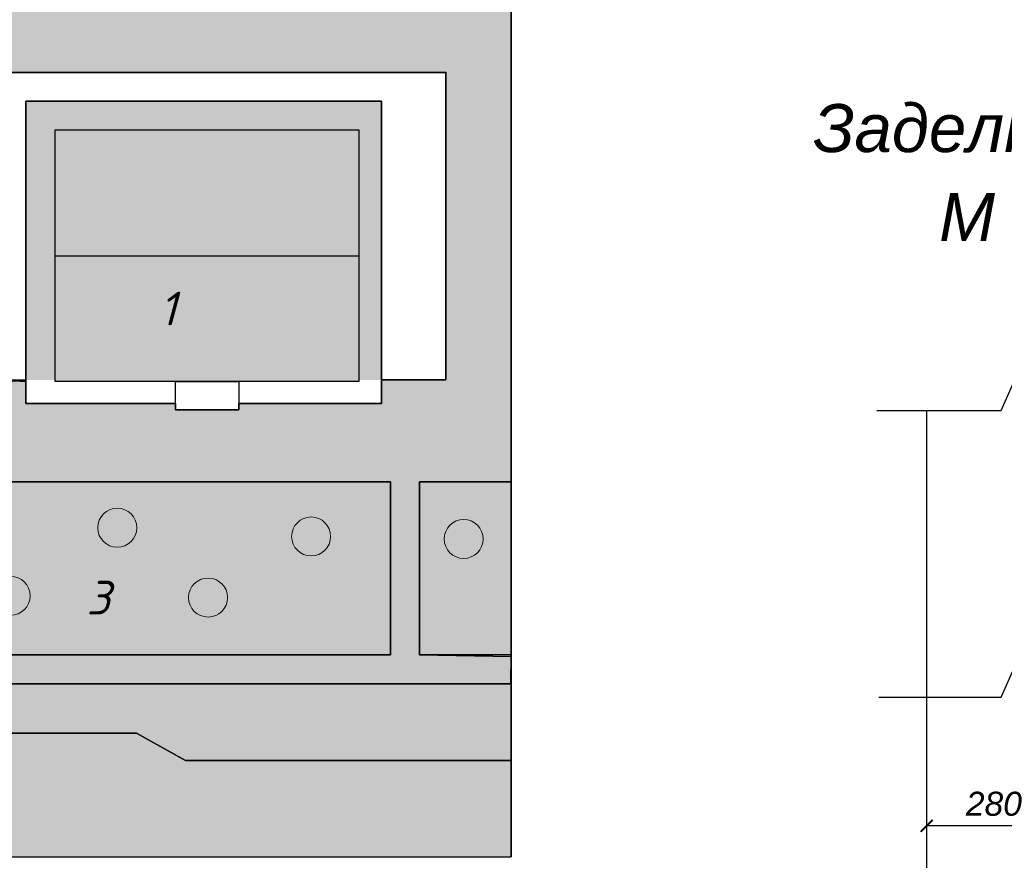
# Model space of a CAD drawing. Header units: millimetres. Extents: x 84778 to 227326, y -44398 to 146312.
# Tile 22 of 67: x 205831 to 216073, y -34859 to -26111. Entities that reach past the tile are written whole.
import ezdxf

# ---------------------------------------------------------------- set-up
doc = ezdxf.new("R2010")
doc.units = ezdxf.units.MM
doc.header["$LTSCALE"] = 10
for name, color, linetype, lineweight in [('Основная', 7, 'Continuous', 30), ('основной', 7, 'Continuous', 30), ('Тонкая', 7, 'Continuous', 25)]:
    doc.layers.add(name, color=color, linetype=linetype, lineweight=lineweight)
doc.layers.add('Размерная', color=7, linetype='Continuous')
doc.layers.add('Текст', color=7, linetype='Continuous')
doc.styles.add('Isocpeur', font='isocpeui.ttf')
doc.styles.add('STIL 888', font='ARIALI.TTF')

# ---------------------------------------------------------------- blocks, each defined once
blk = doc.blocks.new('_ArchTick')
at = {"color": 0, "linetype": 'ByBlock', "const_width": 0.15}
blk.add_lwpolyline([(-0.5, -0.5), (0.5, 0.5)], dxfattribs=at)

msp = doc.modelspace()

# ---------------------------------------------------------------- hatches: boundary and pattern name
at = {"layer": 'Основная', "ltscale": 1000}
h = msp.add_hatch(color=254, dxfattribs=at)
h.paths.add_polyline_path([(210263.6, -26659.1), (205595.7, -26659.1), (205595.7, -29859.1), (205895.7, -29877.6), (205895.7, -26959.1), (209595.7, -26959.1), (209595.7, -29859.1), (210264.5, -29858.9)], flags=17)
edge = h.paths.add_edge_path()
edge.add_line((205595.7, -29859.1), (205594.8, -26660.4))
edge.add_line((205594.8, -26660.4), (200926.9, -26660.4))
edge.add_line((200926.9, -26660.4), (200926.9, -29860.4))
edge.add_line((200926.9, -29860.4), (201226.9, -29879))
edge.add_line((201226.9, -29879), (201226.9, -26960.4))
edge.add_line((201226.9, -26960.4), (204926.9, -26960.4))
edge.add_line((204926.9, -26960.4), (204926.9, -29860.4))
edge.add_line((210264.5, -29859.1), (210263.6, -26659.1))
edge.add_line((210263.6, -26659.1), (205595.7, -26659.1))
edge.add_line((205595.7, -26659.1), (205595.7, -29859.1))
edge.add_line((205595.7, -29859.1), (205895.7, -29859.1))
h = msp.add_hatch(color=254, dxfattribs=at)
h.paths.add_polyline_path([(204690.6, -27260), (201532.1, -27260), (201532.1, -28569.5), (204690.6, -28569.5)])
h.paths.add_polyline_path([(204690.6, -28569.5), (201532.1, -28569.5), (201532.1, -29879), (204690.6, -29879)])
h.paths.add_polyline_path([(209359.4, -28568.2), (206200.9, -28568.2), (206200.9, -29877.6), (207450.5, -29877.6), (208109.7, -29877.6), (209359.4, -29877.6)])
h.paths.add_polyline_path([(209359.4, -27258.7), (206200.9, -27258.7), (206200.9, -28568.2), (209359.4, -28568.2)])
h.paths.add_polyline_path([(202529.2, -29380.7), (202937.5, -29380.7), (202937.5, -28855.7), (202529.2, -28855.7)], flags=24)
h.paths.add_polyline_path([(207198, -29379.4), (207606.3, -29379.4), (207606.3, -28854.4), (207198, -28854.4)], flags=24)
at = {"layer": 'основной', "ltscale": 1000}
h = msp.add_hatch(color=111, dxfattribs=at)
h.paths.add_polyline_path([(197543.2, -24521.1), (200595.7, -24521.1), (200595.7, -23351.2), (199878.6, -23351.2), (199878.6, -21851.2), (202195.7, -21851.2), (202195.7, -23351.2), (201495.7, -23351.2), (201495.7, -24451.2), (201995.7, -24451.2), (201995.7, -23851.2), (204195.7, -23851.2), (204195.7, -24651.2), (205195.7, -24651.2), (205195.7, -24051.2), (210034.4, -24051.2), (210034.4, -23851.2), (207534.4, -23851.2), (207534.4, -20821.1), (195943.2, -20821.1), (195943.2, -32721.1), (200943.2, -32721.1), (200943.2, -30921.1), (199543.2, -30921.1), (199543.2, -31421.1), (197543.2, -31421.1), (197543.2, -25921.1)])
h.paths.add_polyline_path([(197403.5, -26588.7, -1), (196997.8, -26588.7, -1)], flags=16)
h.paths.add_polyline_path([(196125.2, -25510.1, -1), (196530.9, -25510.1, -1)], flags=16)
h.paths.add_polyline_path([(196883, -24546.2, -1), (197288.7, -24546.2, -1)], flags=16)
h.paths.add_polyline_path([(196553.9, -28020.5, -1), (196148.2, -28020.5, -1)], flags=16)
h.paths.add_polyline_path([(198329.7, -23743, -1), (198735.4, -23743, -1)], flags=16)
h.paths.add_polyline_path([(196171.1, -23238.1, -1), (196576.8, -23238.1, -1)], flags=16)
h.paths.add_polyline_path([(197594.9, -22825, -1), (198000.6, -22825, -1)], flags=16)
h.paths.add_polyline_path([(197380.6, -29076.1, -1), (196974.9, -29076.1, -1)], flags=16)
h.paths.add_polyline_path([(199937.1, -24156.1, -1), (200342.8, -24156.1, -1)], flags=16)
h.paths.add_polyline_path([(199064.5, -22366, -1), (199470.2, -22366, -1)], flags=16)
h.paths.add_polyline_path([(196553.9, -30315.4, -1), (196148.2, -30315.4, -1)], flags=16)
h.paths.add_polyline_path([(197380.6, -31187.5, -1), (196974.9, -31187.5, -1)], flags=16)
h.paths.add_polyline_path([(202722.4, -22820.6, -1), (203128.1, -22820.6, -1)], flags=16)
h.paths.add_polyline_path([(202676.5, -21466.6, -1), (203082.2, -21466.6, -1)], flags=16)
h.paths.add_polyline_path([(203916.5, -22889.5, -1), (204322.2, -22889.5, -1)], flags=16)
h.paths.add_polyline_path([(203870.5, -21489.6, -1), (204276.3, -21489.6, -1)], flags=16)
h.paths.add_polyline_path([(205363.2, -22843.6, -1), (205768.9, -22843.6, -1)], flags=16)
h.paths.add_polyline_path([(205409.1, -21466.6, -1), (205814.8, -21466.6, -1)], flags=16)
h.paths.add_polyline_path([(206511.3, -22797.7, -1), (206917, -22797.7, -1)], flags=16)
h.paths.add_polyline_path([(206511.3, -21535.5, -1), (206917, -21535.5, -1)], flags=16)
h.paths.add_polyline_path([(202896.7, -32721.1), (202896.7, -30921.1), (201943.2, -30921.1), (201943.2, -32721.1)])
h.paths.add_polyline_path([(202209.1, -31833.7, -1), (202614.8, -31833.7, -1)], flags=16)
h.paths.add_polyline_path([(209688.6, -32721.1), (209688.6, -30921.1), (203196.7, -30921.1), (203196.7, -32721.1)])
h.paths.add_polyline_path([(203808.2, -31815.6, -1), (204213.9, -31815.6, -1)], flags=16)
h.paths.add_polyline_path([(204716.7, -31325.2, -1), (205122.4, -31325.2, -1)], flags=16)
h.paths.add_polyline_path([(205534.4, -32106.1, -1), (205940.1, -32106.1, -1)], flags=16)
h.paths.add_polyline_path([(206642.8, -31397.9, -1), (207048.5, -31397.9, -1)], flags=16)
h.paths.add_polyline_path([(207587.7, -32124.3, -1), (207993.4, -32124.3, -1)], flags=16)
h.paths.add_polyline_path([(208659.8, -31488.7, -1), (209065.5, -31488.7, -1)], flags=16)
h.paths.add_polyline_path([(209988.6, -32721.1), (210943.2, -32721.1), (210943.2, -30921.1), (209988.6, -30921.1)])
h.paths.add_polyline_path([(210246.3, -31514.4, -1), (210652, -31514.4, -1)], flags=16)
h.paths.add_polyline_path([(201943.2, -33021.1), (201943.2, -33821.1), (205211.3, -33821.1), (205700.7, -33536.2), (207047.4, -33536.2), (207556, -33821.1), (210943.2, -33821.1), (210943.2, -33021.1)])
h.paths.add_polyline_path([(200943.2, -33821.1), (200943.2, -33021.1), (195943.2, -33021.1), (195943.2, -33821.1)])
h.paths.add_polyline_path([(204369.8, -22322.4), (204834.7, -22322.4), (204834.7, -21797.4), (204369.8, -21797.4)], flags=24)
h.paths.add_polyline_path([(196659, -30140.6), (197123.8, -30140.6), (197123.8, -29615.6), (196659, -29615.6)], flags=24)
h.paths.add_polyline_path([(206439.1, -32387.6), (206903.9, -32387.6), (206903.9, -31862.6), (206439.1, -31862.6)], flags=24)
at = {"layer": 'Тонкая', "ltscale": 1000}
h = msp.add_hatch(color=254, dxfattribs=at)
h.paths.add_polyline_path([(210943.2, -20821.1), (209912.1, -20821.1), (209912.1, -22171), (209982.6, -22171), (209982.6, -22512.2), (209912.1, -22512.2), (209912.1, -23851.2), (210034.4, -23851.2), (210034.4, -24051.2), (205195.7, -24051.2), (205195.7, -24651.2), (205195.7, -25060.4), (205195.7, -25860.4), (201495.7, -25860.4), (201496, -26660.4), (205595.7, -26660.4), (205595.7, -26659.1), (210263.6, -26659.1), (210943.2, -26659.1)])
h.paths.add_polyline_path([(206670.1, -25072.4), (207153.1, -25072.4), (207153.1, -24540.7), (206670.1, -24540.7)], flags=24)
h = msp.add_hatch(color=93, dxfattribs=at)
edge = h.paths.add_edge_path()
edge.add_arc((196351.1, -30315.4), 202.9, 0, 360)
edge = h.paths.add_edge_path()
edge.add_arc((197177.7, -31187.5), 202.9, 0, 360)
edge = h.paths.add_edge_path()
edge.add_arc((197200.7, -26588.7), 202.9, 0, 360)
edge = h.paths.add_edge_path()
edge.add_arc((196351.1, -28020.5), 202.9, 0, 360)
edge = h.paths.add_edge_path()
edge.add_arc((197177.7, -29076.1), 202.9, 0, 360)
edge = h.paths.add_edge_path()
edge.add_arc((196374, -23238.1), 202.9, 0, 360)
edge = h.paths.add_edge_path()
edge.add_arc((196328.1, -25510.1), 202.9, 0, 360)
edge = h.paths.add_edge_path()
edge.add_arc((197085.9, -24546.2), 202.9, 0, 360)
edge = h.paths.add_edge_path()
edge.add_arc((197797.7, -22825), 202.9, 0, 360)
edge = h.paths.add_edge_path()
edge.add_arc((199267.4, -22366), 202.9, 0, 360)
edge = h.paths.add_edge_path()
edge.add_arc((198532.5, -23743), 202.9, 0, 360)
edge = h.paths.add_edge_path()
edge.add_arc((200140, -24156.1), 202.9, 0, 360)
edge = h.paths.add_edge_path()
edge.add_arc((202925.2, -22820.6), 202.9, 0, 360)
edge = h.paths.add_edge_path()
edge.add_arc((204119.3, -22889.5), 202.9, 0, 360)
edge = h.paths.add_edge_path()
edge.add_arc((202879.3, -21466.6), 202.9, 0, 360)
edge = h.paths.add_edge_path()
edge.add_arc((204073.4, -21489.6), 202.9, 0, 360)
edge = h.paths.add_edge_path()
edge.add_arc((205611.9, -21466.6), 202.9, 0, 360)
edge = h.paths.add_edge_path()
edge.add_arc((205566, -22843.6), 202.9, 0, 360)
edge = h.paths.add_edge_path()
edge.add_arc((206714.2, -22797.7), 202.9, 0, 360)
edge = h.paths.add_edge_path()
edge.add_arc((206714.2, -21535.5), 202.9, 0, 360)
edge = h.paths.add_edge_path()
edge.add_arc((202412, -31833.7), 202.9, 0, 360)
edge = h.paths.add_edge_path()
edge.add_arc((204011, -31815.6), 202.9, 0, 360)
edge = h.paths.add_edge_path()
edge.add_arc((204919.6, -31325.2), 202.9, 0, 360)
edge = h.paths.add_edge_path()
edge.add_arc((205737.2, -32106.1), 202.9, 0, 360)
edge = h.paths.add_edge_path()
edge.add_arc((206845.7, -31397.9), 202.9, 0, 360)
edge = h.paths.add_edge_path()
edge.add_arc((207790.5, -32124.3), 202.9, 0, 360)
edge = h.paths.add_edge_path()
edge.add_arc((208862.6, -31488.7), 202.9, 0, 360)
edge = h.paths.add_edge_path()
edge.add_arc((210449.1, -31514.4), 202.9, 0, 360)
h.paths.add_polyline_path([(209988.6, -30921.1), (209988.6, -32721.1)])
edge = h.paths.add_edge_path(flags=17)
edge.add_line((209988.6, -30921.1), (209988.6, -32721.1))
for points in [[(210943.2, -26659.1), (210264.5, -26659.1), (210264.5, -29858.7), (210943.2, -29858.7)], [(210943.2, -29858.7), (210264.5, -29858.7), (210264.5, -29858.9), (209595.7, -29859.1), (209595.7, -30104.2), (208109.7, -30104.2), (208109.7, -30169.3), (207450.5, -30169.3), (207450.5, -30104.2), (205895.7, -30104.2), (205895.7, -29877.6), (204931.3, -29879.1), (204926.9, -30105.5), (203440.9, -30105.5), (203440.9, -30170.6), (202781.7, -30170.6), (202781.7, -30105.5), (201226.9, -30105.5), (201226.9, -29879), (200926.9, -29860.4), (199543.2, -29860.4), (199543.2, -30921.1), (210943.2, -30921.1)], [(209988.6, -30921.1), (209688.6, -30921.1), (209688.6, -32721.1), (209988.6, -32721.1)], [(210942.9, -32736.4), (209988.6, -32721.1), (195943.2, -32721.1), (195943.2, -33021.1), (200943.2, -33021.1), (210938.4, -33021.1)], [(210943.2, -33821.1), (207556, -33821.1), (207047.4, -33536.2), (205700.7, -33536.2), (205211.3, -33821.1), (195943.2, -33821.1), (195943.2, -34821.1), (210943.2, -34821.1)]]:
    msp.add_hatch(color=254, dxfattribs=at).paths.add_polyline_path(points)

# ---------------------------------------------------------------- linework, layer by layer
for p, q in [((210943.2, -20821.1), (210943.2, -34821.1)), ((206200.9, -27258.7), (209359.4, -27258.7)), ((209359.4, -27258.7), (209359.4, -29877.6)), ((209359.4, -29877.6), (206200.9, -29877.6)), ((207450.5, -29877.6), (208109.7, -29877.6)), ((208109.7, -30169.3), (207450.5, -30169.3)), ((210943.2, -30921.1), (209988.6, -30921.1)), ((209688.6, -32721.1), (203196.7, -32721.1)), ((210943.2, -32721.1), (209988.6, -32721.1)), ((210943.2, -33021.1), (201943.2, -33021.1)), ((210943.2, -33821.1), (207556, -33821.1))]:
    msp.add_line(p, q)
at = {"color": 0}
msp.add_line((206200.9, -29877.6), (206200.9, -27258.7), dxfattribs=at)
for points in [[(210943.2, -20821.1), (210943.2, -30921.1)], [(210264.5, -29859.1), (210263.6, -26659.1), (205595.7, -26659.1), (205595.7, -29859.1), (205895.7, -29859.1), (205895.7, -29859.1)], [(205895.7, -29859.1), (205895.7, -26959.1), (209595.7, -26959.1), (209595.7, -29859.1), (210264.5, -29859.1)], [(206200.9, -28568.2), (209359.4, -28568.2)], [(205895.7, -29877.6), (205895.7, -30104.2), (207450.5, -30104.2)], [(208109.7, -30104.2), (209595.7, -30104.2), (209595.7, -29859.1)], [(209688.6, -30921.1), (209688.6, -32721.1)], [(209988.6, -30921.1), (209988.6, -32721.1)], [(205211.3, -33821.1), (205700.7, -33536.2), (207047.4, -33536.2), (207556, -33821.1)]]:
    msp.add_lwpolyline(points)
msp.add_lwpolyline([(205895.7, -26959.1), (205895.7, -30104.2), (207450.5, -30104.2), (207450.5, -29877.6), (206200.9, -29877.6), (206200.9, -27258.7), (209359.4, -27258.7), (209359.4, -29877.6), (208109.7, -29877.6), (208109.7, -30104.2), (209595.7, -30104.2), (209595.7, -26959.1), (205895.7, -26959.1)], dxfattribs=at)
at = {"lineweight": 0}
for centre in [(206845.7, -31397.9), (208862.6, -31488.7), (210449.1, -31514.4), (205737.2, -32106.1), (207790.5, -32124.3)]:
    msp.add_circle(centre, 202.9, dxfattribs=at)
at = {"layer": 'Основная'}
msp.add_line((209688.6, -30921.1), (203196.7, -30921.1), dxfattribs=at)
at = {"layer": 'Основная', "ltscale": 1000}
for points in [[(195943.2, -20821.1), (195943.2, -34821.1), (210943.2, -34821.1), (210943.2, -20821.1), (195943.2, -20821.1)], [(205195.7, -24051.2), (210034.4, -24051.2), (210034.4, -23851.2), (209912.1, -23851.2), (209912.1, -22512.2), (209982.6, -22512.2), (209982.6, -22171), (209912.1, -22171), (209912.1, -20821.1), (210943.2, -20821.1), (210943.2, -30921.1), (209988.6, -30921.1), (209988.6, -32721.1), (210942.9, -32736.4), (210938.4, -33021.1), (201943.2, -33021.1)], [(200926.9, -29860.4), (200926.9, -26659.1), (210263.6, -26656.5), (210264.5, -29859.1), (209595.7, -29859.1), (209595.7, -30104.2), (208109.7, -30104.2), (208109.7, -30169.3), (207450.5, -30169.3), (207450.5, -30104.2), (205895.7, -30104.2), (205895.7, -29877.6), (204926.9, -29860.4), (204926.9, -30105.5), (203440.9, -30105.5), (203440.9, -30170.6), (202781.7, -30170.6), (202781.7, -30105.5), (201226.9, -30105.5), (201226.9, -29860.4), (200926.9, -29860.4), (200926.9, -26660.4)], [(201226.9, -29860.4), (200926.9, -29860.4), (200926.9, -26660.4), (210263.6, -26656.5), (210264.5, -29859.1)], [(205895.7, -29877.6), (205895.7, -30104.2), (207450.5, -30104.2), (207450.5, -30169.3), (208109.7, -30169.3), (208109.7, -30104.2), (209595.7, -30104.2), (209595.6, -29859.1), (210264.5, -29858.9), (210263.6, -26659.1), (205595.7, -26660.4), (200926.9, -26660.4), (200926.9, -29860.4), (201226.9, -29860.4)], [(205594.8, -26660.4), (210263.6, -26659.1), (210264.5, -29858.9), (209595.7, -29858.9), (209595.7, -26959.1), (205895.7, -26959.1), (205895.7, -30104.2)], [(205895.7, -29877.6), (204926.9, -29860.4)], [(205895.7, -29877.6), (204931.3, -29860.5)], [(205895.7, -30104.2), (207450.5, -30104.2), (207450.5, -30169.3), (208109.7, -30169.3), (208109.7, -30104.2), (209595.7, -30104.2), (209595.7, -29859.1)], [(203196.7, -30921.1), (203196.7, -32721.1), (209688.6, -32721.1), (209688.6, -30921.1), (203196.7, -30921.1)], [(203196.7, -32721.1), (203196.7, -30921.1), (209688.6, -30921.1), (209688.6, -32721.1), (203196.7, -32721.1)], [(203196.7, -30921.1), (203196.7, -32721.1), (209688.6, -32721.1), (209688.6, -30921.1), (203196.7, -30921.1)], [(203196.7, -30921.1), (203196.7, -32721.1), (209688.6, -32721.1), (209688.6, -30921.1), (203196.7, -30921.1)], [(209988.6, -30921.1), (209988.6, -32721.1), (210943.2, -32721.1)], [(209988.6, -30921.1), (210943.2, -30921.1)], [(201943.2, -33021.1), (210938.4, -33021.1)], [(201943.2, -33021.1), (201943.2, -33821.1), (205211.3, -33821.1), (205700.7, -33536.2), (207047.4, -33536.2), (207556, -33821.1), (210943.2, -33821.1)], [(205700.7, -33536.2), (207047.4, -33536.2), (207556, -33821.1), (210943.2, -33821.1)]]:
    msp.add_lwpolyline(points, dxfattribs=at)
at = {"layer": 'Основная', "color": 0}
for points in [[(201943.2, -33021.1), (210938.4, -33021.1), (210943.2, -32721.1), (209988.6, -32721.1), (209988.6, -30921.1), (210943.2, -30921.1)], [(195943.2, -34821.1), (210943.2, -34821.1), (210943.2, -33821.1), (207556, -33821.1), (207047.4, -33536.2), (205700.7, -33536.2)]]:
    msp.add_lwpolyline(points, dxfattribs=at)
at = {"layer": 'Основная'}
msp.add_lwpolyline([(209688.6, -30921.1), (209688.6, -32721.1), (203196.7, -32721.1), (203196.7, -30921.1), (209688.6, -30921.1)], dxfattribs=at)
at = {"layer": 'основной', "ltscale": 1000}
msp.add_line((215264.5, -30177.7), (215264.5, -33160.6), dxfattribs=at)
at = {"layer": 'Размерная', "ltscale": 1000}
for p, q in [((215264.5, -33161.2), (215264.5, -34500.9)), ((215264.5, -33165), (215264.5, -35502.1)), ((216664.5, -34499.7), (215264.5, -34499.7))]:
    msp.add_line(p, q, dxfattribs=at)
at = {"layer": 'Тонкая', "ltscale": 1000}
for p, q in [((216038.6, -30177.7), (216257.6, -29684.5)), ((214746.6, -30177.7), (216038.6, -30177.7)), ((216038.6, -33160.6), (216257.6, -32667.5)), ((214769.3, -33160.6), (216038.6, -33160.6))]:
    msp.add_line(p, q, dxfattribs=at)
for points in [[(210263.6, -26659.1), (205595.7, -26659.1), (205595.7, -29859.1), (205895.7, -29877.6), (205895.7, -26959.1), (209595.7, -26959.1), (209595.7, -29859.1), (210264.5, -29858.9), (210263.6, -26659.1)], [(209988.6, -30921.1), (209988.6, -32721.1), (210942.9, -32736.4)], [(209988.6, -30921.1), (210943.2, -30921.1)], [(195943.2, -33821.1), (195943.2, -34821.1), (210943.2, -34821.1), (210943.2, -33821.1), (207556, -33821.1), (207047.4, -33536.2), (205700.7, -33536.2), (205211.3, -33821.1), (201943.2, -33821.1), (201943.2, -33021.1), (210938.4, -33021.1)]]:
    msp.add_lwpolyline(points, dxfattribs=at)

# ---------------------------------------------------------------- block references
at = {"layer": 'Размерная', "ltscale": 1000, "xscale": 125, "yscale": 125, "zscale": 125, "rotation": 180}
msp.add_blockref('_ArchTick', (215264.5, -34499.7), dxfattribs=at)

# ---------------------------------------------------------------- texts
at = {"layer": 'Размерная', "ltscale": 1000, "insert": (215964.5, -34271.9), "char_height": 250, "attachment_point": 5, "style": 'STIL 888'}
msp.add_mtext('280', dxfattribs=at)
at = {"layer": 'Текст', "ltscale": 50, "style": 'STIL 888'}
for s, p in [('Заделка балки в стену', (214085.8, -27488.8)), ('М 1:20', (215394.5, -28414.5))]:
    msp.add_text(s, height=500, dxfattribs=at).set_placement(p)
at = {"layer": 'Тонкая', "lineweight": 13, "style": 'Isocpeur'}
for s, p in [('1', (207285.5, -29291.9)), ('3', (206526.6, -32300.1))]:
    msp.add_text(s, height=350, dxfattribs=at).set_placement(p)

doc.saveas('drawing.dxf')
